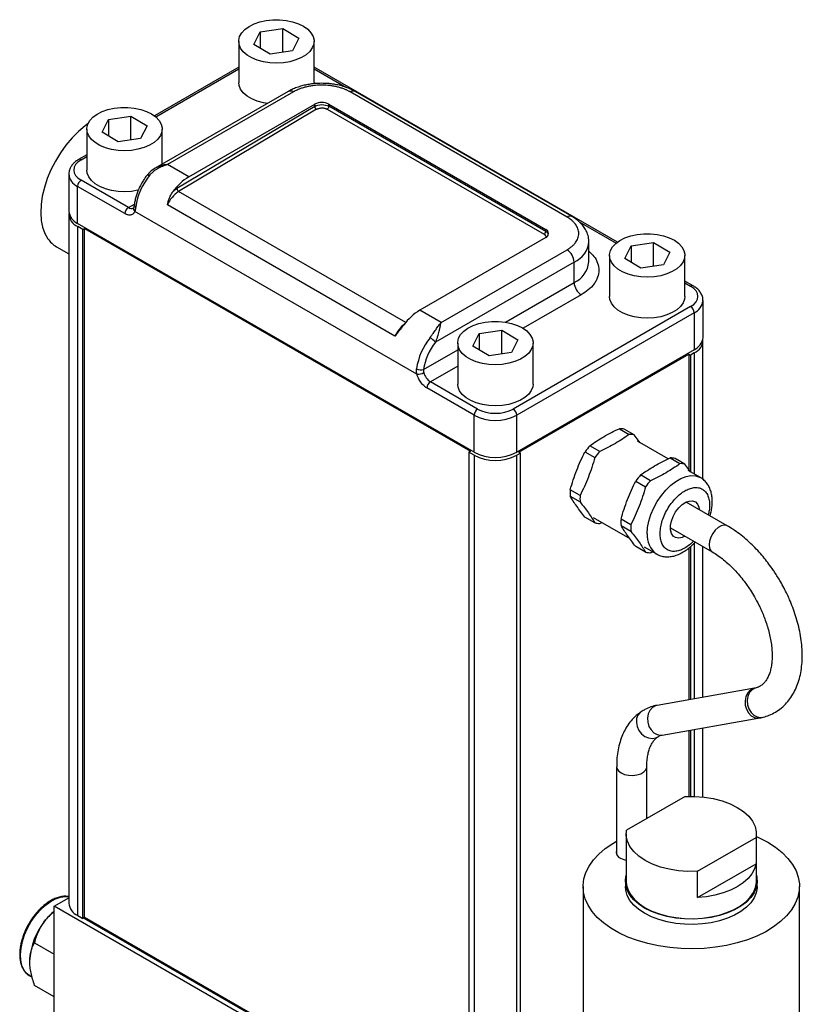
# Model space of a CAD drawing. Header units: inches. Extents: x 6.7 to 40.2, y 8.4 to 28.5.
# Tile 6 of 6: x 34.6 to 39.5, y 17.8 to 24. Entities that reach past the tile are written whole.
import ezdxf

# ---------------------------------------------------------------- set-up
doc = ezdxf.new("R2010")
doc.units = ezdxf.units.IN
doc.header["$LTSCALE"] = 4
doc.header["$MEASUREMENT"] = 0

msp = doc.modelspace()

# ---------------------------------------------------------------- linework, layer by layer
at = {"color": 7, "linetype": 'Continuous', "lineweight": 25}
for p, q in [((36.1251, 23.8796), (36.2652, 23.8998)), ((36.2652, 23.8998), (36.3655, 23.8399)), ((36.2652, 23.7511), (36.2652, 23.8998)), ((36.0855, 23.7995), (36.1251, 23.8796)), ((36.1251, 23.8796), (36.1251, 23.7758)), ((36.3655, 23.8399), (36.3258, 23.7598)), ((35.9911, 23.8197), (35.9911, 23.5645)), ((36.1858, 23.7396), (36.0855, 23.7995)), ((36.4599, 23.5645), (36.4599, 23.8197)), ((36.3258, 23.7598), (36.1858, 23.7396)), ((35.9911, 23.6592), (35.4669, 23.3566)), ((38.346, 22.5704), (36.4599, 23.6592)), ((36.4599, 23.5645), (36.4594, 23.5557)), ((36.2996, 23.5081), (35.4724, 23.0305)), ((36.3308, 23.505), (35.5477, 23.0529)), ((38.0328, 22.7265), (36.6844, 23.505)), ((38.0641, 22.7296), (36.7156, 23.5081)), ((36.4634, 23.4152), (35.6067, 22.9034)), ((35.6803, 22.9764), (36.4634, 23.4284)), ((36.4634, 23.4152), (36.4634, 23.4284)), ((36.5518, 23.4284), (37.9003, 22.65)), ((36.5518, 23.4159), (36.5518, 23.4284)), ((37.9003, 22.6375), (36.5518, 23.4159)), ((35.1804, 23.3342), (35.3205, 23.3545)), ((35.3205, 23.3545), (35.4208, 23.2946)), ((35.3205, 23.2057), (35.3205, 23.3545)), ((36.4742, 23.397), (35.6175, 22.8851)), ((36.5414, 23.3977), (37.8898, 22.6192)), ((35.1408, 23.2541), (35.1804, 23.3342)), ((35.1804, 23.3342), (35.1804, 23.2305)), ((35.4208, 23.2946), (35.3811, 23.2145)), ((35.0464, 23.2744), (35.0464, 23.0192)), ((35.2411, 23.1942), (35.1408, 23.2541)), ((35.5152, 23.0552), (35.5152, 23.2744)), ((35.3811, 23.2145), (35.2411, 23.1942)), ((35.0464, 23.1139), (34.9956, 23.0845)), ((35.6803, 22.9764), (35.5477, 23.0529)), ((34.9342, 22.9937), (34.9342, 22.7636)), ((35.4761, 23.0326), (35.4727, 23.0301)), ((34.9891, 22.6871), (34.9891, 22.9171)), ((35.2826, 22.7477), (34.9891, 22.9171)), ((35.3047, 22.786), (35.0112, 22.9554)), ((36.9627, 21.9846), (35.5471, 22.8018)), ((34.9344, 22.744), (34.9344, 18.4572)), ((37.0992, 21.749), (35.3447, 22.7618)), ((37.4548, 21.2637), (34.9891, 22.6871)), ((35.0223, 22.6483), (34.9895, 22.6673)), ((34.9895, 18.3804), (34.9895, 22.6673)), ((35.0223, 22.6483), (35.0329, 22.6544)), ((35.0223, 18.3614), (35.0223, 22.6483)), ((35.0329, 22.6544), (37.4322, 21.2694)), ((35.0329, 18.3676), (35.0329, 22.6544)), ((37.9003, 22.6375), (37.9003, 22.65)), ((37.9003, 22.599), (37.1171, 22.1469)), ((38.1686, 22.4469), (38.1686, 22.5735)), ((38.392, 22.4679), (38.4317, 22.548)), ((38.4317, 22.548), (38.5717, 22.5683)), ((38.4317, 22.548), (38.4317, 22.4443)), ((38.5717, 22.5683), (38.6721, 22.5084)), ((38.5717, 22.4195), (38.5717, 22.5683)), ((34.857, 22.5422), (34.9344, 22.4975)), ((37.2497, 22.0704), (38.0328, 22.5224)), ((38.2977, 22.4882), (38.2977, 22.233)), ((38.6721, 22.5084), (38.6324, 22.4283)), ((38.7664, 22.233), (38.7664, 22.4882)), ((38.077, 22.4459), (37.2142, 21.9478)), ((38.077, 22.3193), (38.077, 22.4459)), ((38.4924, 22.408), (38.392, 22.4679)), ((38.6324, 22.4283), (38.4924, 22.408)), ((38.8173, 22.2983), (38.7664, 22.3277)), ((38.8787, 21.9774), (38.8787, 22.2075)), ((37.2497, 22.0704), (37.1171, 22.1469)), ((38.8016, 22.1692), (37.6979, 21.532)), ((38.8237, 22.1309), (37.72, 21.4937)), ((38.8237, 22.1309), (38.8237, 21.9009)), ((37.4473, 21.9226), (37.487, 22.0027)), ((37.487, 22.0027), (37.627, 22.0229)), ((37.487, 22.0027), (37.487, 21.8989)), ((37.627, 22.0229), (37.7274, 21.963)), ((37.627, 21.8741), (37.627, 22.0229)), ((37.353, 21.9428), (37.353, 21.6876)), ((37.7274, 21.963), (37.6877, 21.8829)), ((37.8217, 21.6876), (37.8217, 21.9428)), ((38.8785, 21.0944), (38.8785, 21.9578)), ((37.5477, 21.8627), (37.4473, 21.9226)), ((37.6877, 21.8829), (37.5477, 21.8627)), ((38.8237, 21.9009), (37.72, 21.2637)), ((37.7327, 21.2637), (38.7898, 21.8739)), ((38.7898, 21.8739), (38.8004, 21.8678)), ((38.7898, 21.8739), (38.7898, 21.1576)), ((38.8234, 21.8811), (38.8004, 21.8678)), ((38.8004, 21.8678), (38.8004, 21.1434)), ((37.4769, 21.532), (37.1834, 21.7014)), ((37.4548, 21.4937), (37.1613, 21.6631)), ((37.4548, 21.2637), (37.4548, 21.4937)), ((37.72, 21.2637), (37.72, 21.4937)), ((38.3585, 21.4097), (38.4198, 21.3743)), ((38.4502, 21.3716), (38.389, 21.407)), ((38.4873, 21.3223), (38.4502, 21.3716)), ((38.6622, 21.2213), (38.4708, 21.3318)), ((37.4322, 21.2694), (37.4216, 21.2633)), ((37.4544, 21.2443), (37.4216, 21.2633)), ((37.4216, 21.2633), (37.4216, 16.9764)), ((37.7433, 21.2575), (37.7327, 21.2637)), ((38.1447, 21.266), (38.206, 21.2306)), ((38.2364, 21.2684), (38.1751, 21.3038)), ((37.4544, 21.2443), (37.4544, 16.9574)), ((37.7433, 21.2575), (37.7203, 21.2443)), ((37.7203, 16.9574), (37.7203, 21.2443)), ((37.7433, 16.9707), (37.7433, 21.2575)), ((38.6742, 21.2274), (38.7355, 21.1921)), ((38.766, 21.1893), (38.7047, 21.2247)), ((38.803, 21.14), (38.766, 21.1893)), ((38.8628, 21.1055), (38.7865, 21.1495)), ((38.4604, 21.0837), (38.5217, 21.0483)), ((38.5521, 21.0862), (38.4909, 21.1216)), ((38.1143, 20.9943), (38.053, 21.0296)), ((38.053, 20.9891), (38.1143, 20.9537)), ((39.0293, 20.8057), (38.7741, 20.953)), ((38.206, 20.8232), (38.1447, 20.8586)), ((38.1965, 20.8567), (38.4233, 20.7257)), ((38.43, 20.812), (38.3687, 20.8474)), ((38.2364, 20.8205), (38.2485, 20.8267)), ((38.3687, 20.8068), (38.43, 20.7714)), ((38.6758, 20.7932), (38.9355, 20.6433)), ((38.5217, 20.641), (38.4604, 20.6764)), ((38.5122, 20.6744), (38.5885, 20.6304)), ((38.7898, 20.6663), (38.7898, 19.7226)), ((38.8004, 20.6748), (38.8004, 19.7245)), ((38.8785, 19.7381), (38.8785, 20.6762)), ((38.5521, 20.6382), (38.5642, 20.6444)), ((39.1993, 19.7944), (38.5928, 19.6881)), ((38.6252, 19.5034), (39.2316, 19.6097)), ((39.2498, 19.6143), (39.2536, 19.6152)), ((38.8785, 19.1183), (38.8785, 19.5478)), ((38.7898, 19.5322), (38.7898, 19.1219)), ((38.8004, 19.5341), (38.8004, 19.122)), ((38.3414, 19.3063), (38.3414, 18.7623)), ((38.5289, 18.9836), (38.5289, 19.3063)), ((38.7669, 19.121), (38.4025, 18.9107)), ((38.4007, 18.8883), (38.4007, 18.5943)), ((39.2107, 18.5943), (39.2107, 18.8883)), ((38.8445, 18.6555), (39.2088, 18.8659)), ((39.2088, 18.8659), (39.2088, 18.7025)), ((38.8445, 18.4922), (39.2088, 18.7025)), ((38.8445, 18.4922), (38.8445, 18.6555)), ((38.3957, 18.5943), (38.3957, 18.5616)), ((39.2157, 18.5616), (39.2157, 18.5943)), ((38.1327, 18.5616), (38.1327, 17.4675)), ((39.4787, 17.4675), (39.4787, 18.5616)), ((34.8442, 18.4386), (34.9344, 18.4907)), ((34.8442, 16.8474), (34.8442, 18.4386)), ((37.6615, 16.8123), (34.8442, 18.4386)), ((34.9895, 18.3804), (35.0223, 18.3614)), ((35.0329, 18.3676), (35.0223, 18.3614)), ((35.028, 18.3647), (37.4216, 16.9829)), ((37.4216, 16.9887), (35.0329, 18.3676)), ((34.7216, 18.2113), (34.8442, 18.1406)), ((34.6909, 18.0057), (34.7067, 17.9966)), ((34.8442, 17.8754), (34.7216, 17.9461))]:
    msp.add_line(p, q, dxfattribs=at)
at = {"color": 8, "linetype": 'Continuous', "lineweight": 25}
for p, q in [((35.4746, 23.3505), (35.9911, 23.6487)), ((36.4599, 23.6487), (36.6582, 23.5342)), ((35.0112, 23.083), (35.0464, 23.1033)), ((37.0298, 22.0698), (35.6175, 22.8851)), ((35.3047, 22.786), (35.3423, 22.8077)), ((38.1084, 22.697), (38.3383, 22.5643)), ((37.6505, 22.0731), (38.077, 22.3193)), ((38.7664, 22.3171), (38.8016, 22.2968)), ((38.1212, 22.2428), (37.7601, 22.0343)), ((37.141, 21.7789), (37.353, 21.9013)), ((38.8234, 21.8811), (38.8234, 21.1282)), ((37.353, 21.7993), (37.1834, 21.7014)), ((38.8234, 20.6968), (38.8234, 19.7285)), ((38.8234, 19.5381), (38.8234, 19.1218))]:
    msp.add_line(p, q, dxfattribs=at)
at = {"color": 7, "linetype": 'Continuous', "lineweight": 25, "flags": 128}
for points in [[(36.3939, 23.9138), (36.4203, 23.8949), (36.4405, 23.8736), (36.4537, 23.8506), (36.4596, 23.8266), (36.4579, 23.8023), (36.4488, 23.7786), (36.4325, 23.7563), (36.4096, 23.736), (36.3807, 23.7183), (36.3468, 23.704), (36.3091, 23.6933), (36.2687, 23.6867), (36.2268, 23.6844), (36.185, 23.6865), (36.1444, 23.6928), (36.1064, 23.7032), (36.0723, 23.7173), (36.0431, 23.7347), (36.0197, 23.7549), (36.003, 23.7772), (35.9934, 23.8008), (35.9913, 23.825), (35.9967, 23.8491), (36.0094, 23.8722), (36.0291, 23.8936), (36.0551, 23.9127), (36.0866, 23.9287), (36.1226, 23.9413), (36.1618, 23.9499), (36.2031, 23.9544), (36.2451, 23.9545), (36.2865, 23.9503), (36.326, 23.942), (36.3621, 23.9296), (36.3939, 23.9138)], [(36.1698, 23.4331), (36.1444, 23.4376), (36.1064, 23.448), (36.0723, 23.4621), (36.0431, 23.4796), (36.0197, 23.4997), (36.003, 23.522), (35.9934, 23.5456), (35.9911, 23.5645)], [(35.4493, 23.3684), (35.4756, 23.3495), (35.4958, 23.3282), (35.509, 23.3052), (35.5149, 23.2812), (35.5132, 23.257), (35.5041, 23.2333), (35.4878, 23.2109), (35.4649, 23.1906), (35.436, 23.173), (35.4022, 23.1586), (35.3644, 23.148), (35.324, 23.1414), (35.2821, 23.1391), (35.2403, 23.1411), (35.1997, 23.1474), (35.1617, 23.1578), (35.1276, 23.172), (35.0984, 23.1894), (35.075, 23.2096), (35.0583, 23.2318), (35.0487, 23.2554), (35.0466, 23.2796), (35.052, 23.3037), (35.0647, 23.3268), (35.0844, 23.3482), (35.1105, 23.3673), (35.1419, 23.3834), (35.1779, 23.3959), (35.2171, 23.4046), (35.2584, 23.409), (35.3005, 23.4092), (35.3418, 23.405), (35.3813, 23.3966), (35.4175, 23.3843), (35.4493, 23.3684)], [(35.0541, 23.3086), (35.0354, 23.2948), (34.994, 23.2594), (34.9542, 23.219), (34.9167, 23.1741), (34.882, 23.1255), (34.8508, 23.0741), (34.8235, 23.0205), (34.8007, 22.9658), (34.7826, 22.9109), (34.7696, 22.8565), (34.7619, 22.8037), (34.7597, 22.7533), (34.7628, 22.7061), (34.7714, 22.6629), (34.7853, 22.6244), (34.8042, 22.5912)], [(35.3684, 22.8937), (35.3644, 22.8928), (35.324, 22.8862), (35.2821, 22.8839), (35.2403, 22.8859), (35.1997, 22.8922), (35.1617, 22.9026), (35.1276, 22.9168), (35.0984, 22.9342), (35.075, 22.9544), (35.0583, 22.9766), (35.0487, 23.0003), (35.0464, 23.0192)], [(38.7005, 22.5822), (38.7269, 22.5633), (38.747, 22.542), (38.7603, 22.519), (38.7661, 22.495), (38.7645, 22.4708), (38.7554, 22.4471), (38.7391, 22.4247), (38.7161, 22.4044), (38.6873, 22.3868), (38.6534, 22.3724), (38.6157, 22.3618), (38.5752, 22.3552), (38.5334, 22.3529), (38.4915, 22.3549), (38.451, 22.3612), (38.413, 22.3716), (38.3789, 22.3858), (38.3497, 22.4032), (38.3263, 22.4234), (38.3096, 22.4456), (38.3, 22.4692), (38.2979, 22.4934), (38.3033, 22.5175), (38.316, 22.5406), (38.3357, 22.562), (38.3617, 22.5811), (38.3932, 22.5972), (38.4292, 22.6097), (38.4684, 22.6184), (38.5097, 22.6228), (38.5517, 22.623), (38.5931, 22.6188), (38.6325, 22.6104), (38.6687, 22.5981), (38.7005, 22.5822)], [(38.7664, 22.233), (38.7645, 22.2156), (38.7554, 22.1919), (38.7391, 22.1696), (38.7161, 22.1492), (38.6873, 22.1316), (38.6534, 22.1172), (38.6157, 22.1066), (38.5752, 22.1), (38.5334, 22.0977), (38.4915, 22.0997), (38.451, 22.106), (38.413, 22.1164), (38.3789, 22.1306), (38.3497, 22.148), (38.3263, 22.1682), (38.3096, 22.1904), (38.3, 22.2141), (38.2977, 22.233)], [(37.7558, 22.0369), (37.7822, 22.018), (37.8023, 21.9967), (37.8156, 21.9737), (37.8214, 21.9496), (37.8198, 21.9254), (37.8107, 21.9017), (37.7944, 21.8794), (37.7714, 21.859), (37.7426, 21.8414), (37.7087, 21.827), (37.671, 21.8164), (37.6305, 21.8098), (37.5887, 21.8075), (37.5468, 21.8095), (37.5063, 21.8158), (37.4683, 21.8262), (37.4342, 21.8404), (37.405, 21.8578), (37.3816, 21.878), (37.3649, 21.9002), (37.3553, 21.9239), (37.3532, 21.9481), (37.3586, 21.9721), (37.3713, 21.9953), (37.391, 22.0167), (37.417, 22.0357), (37.4485, 22.0518), (37.4845, 22.0644), (37.5237, 22.073), (37.565, 22.0775), (37.607, 22.0776), (37.6484, 22.0734), (37.6878, 22.065), (37.724, 22.0527), (37.7558, 22.0369)], [(37.8217, 21.6876), (37.8198, 21.6702), (37.8107, 21.6466), (37.7944, 21.6242), (37.7714, 21.6039), (37.7426, 21.5862), (37.7087, 21.5719), (37.671, 21.5612), (37.6305, 21.5546), (37.5887, 21.5523), (37.5468, 21.5544), (37.5063, 21.5607), (37.4683, 21.5711), (37.4342, 21.5852), (37.405, 21.6027), (37.3816, 21.6228), (37.3649, 21.6451), (37.3553, 21.6687), (37.353, 21.6876)], [(38.766, 20.7412), (38.7489, 20.7331), (38.7274, 20.7288), (38.7084, 20.7318), (38.693, 20.7418), (38.6821, 20.7584), (38.6765, 20.7803), (38.6765, 20.8063), (38.6821, 20.8348), (38.693, 20.8638), (38.7084, 20.8917), (38.7274, 20.9166), (38.7489, 20.937), (38.7713, 20.9516), (38.7935, 20.9595), (38.8138, 20.9602), (38.8312, 20.9537), (38.8444, 20.9403), (38.8527, 20.9209), (38.8552, 20.9062)], [(38.7669, 19.121), (38.8263, 19.1218), (38.8853, 19.1175), (38.9425, 19.1083), (38.9968, 19.0944), (39.047, 19.076), (39.092, 19.0536), (39.1309, 19.0276), (39.1627, 18.9986), (39.1868, 18.9673), (39.2028, 18.9342), (39.2101, 18.9002), (39.2088, 18.8659)], [(38.8445, 18.6555), (38.785, 18.6548), (38.7261, 18.659), (38.6688, 18.6682), (38.6145, 18.6821), (38.5643, 18.7005), (38.5193, 18.7229), (38.4805, 18.7489), (38.4486, 18.7779), (38.4245, 18.8093), (38.4086, 18.8423), (38.4012, 18.8764), (38.4025, 18.9107)], [(39.2107, 18.8719), (39.2283, 18.864), (39.2815, 18.8364)], [(39.2815, 18.8364), (39.3294, 18.8056), (39.3714, 18.7721), (39.4069, 18.7362), (39.4357, 18.6983), (39.4573, 18.6589), (39.4715, 18.6183), (39.4781, 18.5772), (39.4772, 18.5358), (39.4686, 18.4947), (39.4525, 18.4544), (39.4291, 18.4154), (39.3987, 18.3779), (39.3615, 18.3426), (39.318, 18.3097), (39.2687, 18.2797), (39.2142, 18.2529), (39.155, 18.2296), (39.0919, 18.21), (39.0255, 18.1944), (38.9567, 18.183), (38.8861, 18.1759), (38.8146, 18.1732), (38.743, 18.1748), (38.6722, 18.1808), (38.6028, 18.1912), (38.5358, 18.2057), (38.4718, 18.2243), (38.4115, 18.2467), (38.3558, 18.2727), (38.3051, 18.3019), (38.2601, 18.3341), (38.2213, 18.3689), (38.1892, 18.4058), (38.164, 18.4445), (38.146, 18.4846), (38.1356, 18.5255), (38.1327, 18.5668), (38.1375, 18.6081), (38.1498, 18.6488), (38.1696, 18.6886), (38.1966, 18.7269), (38.2304, 18.7633), (38.2708, 18.7975), (38.3173, 18.829), (38.3414, 18.8429)], [(38.4007, 18.7235), (38.3889, 18.7266), (38.3669, 18.7362)], [(39.2088, 18.7025), (39.1996, 18.6708), (39.183, 18.64), (39.1592, 18.6109), (39.1287, 18.5839), (39.092, 18.5596), (39.05, 18.5385), (39.0032, 18.5209), (38.9528, 18.5071), (38.8995, 18.4975), (38.8445, 18.4922)], [(39.2107, 18.6312), (39.2135, 18.6185), (39.2154, 18.5862), (39.2097, 18.5541), (39.1965, 18.5227), (39.1759, 18.4927), (39.1485, 18.4645), (39.1147, 18.4388), (39.0751, 18.4159), (39.0305, 18.3964), (38.9818, 18.3806), (38.9297, 18.3687), (38.8753, 18.3611), (38.8197, 18.3578), (38.7637, 18.3589), (38.7086, 18.3643), (38.6553, 18.3741), (38.6047, 18.388), (38.5579, 18.4057), (38.5157, 18.4269), (38.479, 18.4513), (38.4483, 18.4783), (38.4242, 18.5075), (38.4073, 18.5383), (38.3978, 18.5701), (38.3959, 18.6024), (38.4007, 18.6312)], [(38.4007, 18.5943), (38.4028, 18.5704), (38.4122, 18.5389), (38.4289, 18.5085), (38.4526, 18.4797), (38.483, 18.453), (38.5193, 18.429), (38.5609, 18.408), (38.6072, 18.3905), (38.6571, 18.3768), (38.7098, 18.3672), (38.7642, 18.3617), (38.8195, 18.3606), (38.8745, 18.3639), (38.9282, 18.3715), (38.9796, 18.3832), (39.0278, 18.3988), (39.0718, 18.4181), (39.1109, 18.4406), (39.1443, 18.4661), (39.1714, 18.4939), (39.1917, 18.5236), (39.2048, 18.5546), (39.2104, 18.5863), (39.2107, 18.5943)], [(39.2157, 18.5616), (39.2154, 18.5536), (39.2097, 18.5214), (39.1965, 18.49), (39.1759, 18.46), (39.1485, 18.4318), (39.1147, 18.4061), (39.0751, 18.3832), (39.0305, 18.3637), (38.9818, 18.3479), (38.9297, 18.336), (38.8753, 18.3284), (38.8197, 18.3251), (38.7637, 18.3262), (38.7086, 18.3317), (38.6553, 18.3415), (38.6047, 18.3553), (38.5579, 18.373), (38.5157, 18.3943), (38.479, 18.4186), (38.4483, 18.4456), (38.4242, 18.4748), (38.4073, 18.5056), (38.3978, 18.5374), (38.3957, 18.5616)]]:
    msp.add_lwpolyline(points, dxfattribs=at)
at = {"color": 8, "linetype": 'Continuous', "lineweight": 25, "flags": 128}
for points in [[(35.4346, 22.9839), (35.4305, 22.9861), (35.427, 22.9876), (35.4242, 22.9884), (35.4223, 22.9885), (35.4214, 22.9879)], [(35.3508, 22.7909), (35.3469, 22.7936), (35.344, 22.7965), (35.3422, 22.7995), (35.3416, 22.8025), (35.3417, 22.8036)], [(38.5317, 20.7559), (38.5344, 20.7943), (38.5422, 20.8347), (38.5551, 20.876), (38.5726, 20.9171), (38.5943, 20.9569), (38.6196, 20.9942), (38.6478, 21.028), (38.6781, 21.0575), (38.7097, 21.0819), (38.7417, 21.1004), (38.7733, 21.1125), (38.8036, 21.118), (38.8318, 21.1166), (38.857, 21.1085), (38.8622, 21.1058)], [(39.0294, 20.8056), (39.0258, 20.8074), (39.0099, 20.81), (38.9918, 20.8057), (38.9729, 20.7948), (38.9548, 20.7782), (38.939, 20.7573), (38.9266, 20.7337), (38.9188, 20.7093), (38.9161, 20.6862), (38.9188, 20.6662), (38.9266, 20.6509), (38.9356, 20.6433)], [(39.199, 19.7943), (39.189, 19.7916), (39.1702, 19.7807), (39.155, 19.7635), (39.1447, 19.7412), (39.1401, 19.7158), (39.1416, 19.6893), (39.1491, 19.6637), (39.162, 19.6413), (39.1792, 19.6239), (39.1994, 19.6127), (39.2208, 19.6088), (39.2316, 19.6097)], [(39.2057, 19.7958), (39.2006, 19.7942), (39.1817, 19.7833), (39.1667, 19.766), (39.1569, 19.7439), (39.1529, 19.7186), (39.1552, 19.6922), (39.1635, 19.6669), (39.1772, 19.6447), (39.1951, 19.6273), (39.2159, 19.6163), (39.2378, 19.6125), (39.2538, 19.6145)], [(38.5928, 19.6881), (38.5826, 19.6854), (38.5638, 19.6745), (38.5486, 19.6572), (38.5382, 19.6349), (38.5337, 19.6095), (38.5352, 19.583), (38.5427, 19.5575), (38.5556, 19.5351), (38.5728, 19.5176), (38.593, 19.5064), (38.6144, 19.5025), (38.6252, 19.5034)], [(38.4936, 19.6483), (38.4885, 19.6444), (38.4743, 19.6276), (38.466, 19.6061), (38.4641, 19.5817), (38.4689, 19.5565), (38.4799, 19.5324), (38.4963, 19.5114), (38.5168, 19.4952), (38.5397, 19.4851), (38.563, 19.482), (38.585, 19.486), (38.5987, 19.493)], [(38.3414, 19.3061), (38.3435, 19.2948), (38.3529, 19.2804), (38.3688, 19.268), (38.3902, 19.2588), (38.4152, 19.2534), (38.4418, 19.2523), (38.4679, 19.2556), (38.4913, 19.263), (38.5102, 19.2739), (38.523, 19.2874), (38.5287, 19.3024), (38.5289, 19.3061)], [(34.6597, 18.2612), (34.6782, 18.3026), (34.7008, 18.3425), (34.7269, 18.3797), (34.7558, 18.4133), (34.7867, 18.4423), (34.8188, 18.466), (34.8512, 18.4837), (34.883, 18.4949), (34.9134, 18.4993), (34.9344, 18.4981)], [(34.6909, 18.0057), (34.6715, 18.0205), (34.6546, 18.0426), (34.6424, 18.0702), (34.6353, 18.1027), (34.6335, 18.139), (34.6371, 18.1783), (34.6459, 18.2194), (34.6597, 18.2612)]]:
    msp.add_lwpolyline(points, dxfattribs=at)
at = {"color": 8, "linetype": 'Continuous', "lineweight": 25}
for centre, radius, start, end in [((36.3125, 23.4794), 0.0314, 54.38242, 114.30712), ((36.7027, 23.4794), 0.0314, 65.69288, 125.61758), ((35.002, 23.0701), 0.0158, 54.43018, 113.76077), ((35.0235, 22.9997), 0.0894, 182.93626, 247.37239), ((35.3229, 22.8108), 0.0308, 233.7263, 295.02037), ((35.3593, 22.7791), 0.0226, 161.52345, 229.85113), ((38.0512, 22.7009), 0.0315, 66.13177, 125.57924), ((38.0161, 22.5862), 0.1529, 293.49728, 355.6479), ((38.0135, 22.4615), 0.1558, 294.07431, 354.60555), ((38.8108, 22.2839), 0.0158, 66.32885, 125.56195), ((38.7844, 22.2173), 0.0949, 294.47129, 353.20431), ((37.1415, 21.9059), 0.1953, 127.35759, 156.25764), ((38.6705, 20.743), 0.1394, 174.66193, 233.52223)]:
    msp.add_arc(centre, radius, start, end, dxfattribs=at)
at = {"color": 7, "linetype": 'Continuous', "lineweight": 25}
for centre, radius, start, end in [((36.5076, 23.3432), 0.0961, 62.60967, 117.39033), ((36.4868, 23.4167), 0.0234, 183.63885, 237.52085), ((36.5287, 23.417), 0.0231, 303.22971, 357.34769), ((35.7481, 22.7332), 0.4014, 141.34696, 171.7316), ((35.8548, 22.6898), 0.3355, 121.32924, 144.46689), ((35.0371, 22.9149), 0.048, 122.60548, 177.39452), ((35.7211, 22.7262), 0.1897, 123.11163, 156.52364), ((35.63, 22.9049), 0.0234, 183.63885, 237.52085), ((35.028, 22.773), 0.0943, 185.6948, 245.62534), ((35.0246, 22.7497), 0.0896, 177.76601, 246.92774), ((35.3305, 22.7455), 0.048, 122.60548, 177.39452), ((37.8772, 22.6385), 0.0231, 303.22971, 357.34769), ((37.8906, 22.6245), 0.0273, 290.78342, 69.21658), ((34.9395, 22.6841), 0.1641, 214.47207, 239.83595), ((37.9811, 22.4415), 0.0961, 2.60548, 57.39452), ((38.173, 22.3237), 0.0961, 182.60548, 237.39452), ((37.2916, 21.8603), 0.3355, 121.32924, 144.46689), ((38.7758, 22.1287), 0.048, 2.60548, 57.39452), ((37.4943, 21.7251), 0.4014, 141.34696, 171.7316), ((37.117, 21.8658), 0.1272, 40.14892, 59.92062), ((38.7906, 21.962), 0.0873, 292.05281, 3.25344), ((38.7848, 21.9868), 0.0943, 294.37466, 354.3052), ((37.1235, 21.8319), 0.0558, 241.59252, 288.18079), ((37.1046, 21.8249), 0.0761, 265.91885, 299.4458), ((37.2365, 21.7834), 0.0977, 194.68144, 237.11209), ((37.2093, 21.6609), 0.048, 122.60548, 177.39452), ((37.5028, 21.4915), 0.048, 122.60548, 177.39452), ((37.672, 21.4915), 0.048, 2.60548, 57.39452), ((37.5874, 21.7496), 0.2882, 242.60967, 297.39033), ((38.3629, 21.2874), 0.1224, 77.72327, 92.0577), ((38.4242, 21.252), 0.1224, 77.72327, 92.0577), ((37.5874, 21.5195), 0.2882, 242.60967, 297.39033), ((38.5414, 20.9783), 0.49, 138.36548, 144.04537), ((38.6027, 20.9429), 0.49, 138.36548, 144.04537), ((37.5874, 21.5008), 0.289, 242.60967, 297.39033), ((38.6786, 21.1051), 0.1224, 77.72327, 92.0577), ((38.7399, 21.0697), 0.1224, 77.72327, 92.0577), ((38.8571, 20.796), 0.49, 138.36548, 144.04537), ((38.9184, 20.7606), 0.49, 138.36548, 144.04537), ((38.3381, 21.0094), 0.2858, 175.93093, 184.06907), ((38.3994, 20.974), 0.2858, 175.93093, 184.06907), ((38.6539, 20.8271), 0.2858, 175.93093, 184.06907), ((38.232, 20.9428), 0.1224, 257.72327, 272.0577), ((38.7151, 20.7917), 0.2858, 175.93093, 184.06907), ((38.5478, 20.7606), 0.1224, 257.72327, 272.0577), ((38.3815, 18.7757), 0.0422, 162.00978, 249.74591), ((35.0285, 18.4666), 0.0946, 185.6948, 245.62534), ((35.1072, 18.1005), 0.4051, 130.49006, 141.47751), ((35.1221, 18.0766), 0.4317, 140.22793, 177.36071)]:
    msp.add_arc(centre, radius, start, end, dxfattribs=at)
for points, knots in [([(36.5076, 23.5587), (36.4923, 23.5583), (36.4706, 23.5578), (36.4392, 23.5541), (36.4128, 23.5498), (36.3824, 23.5426), (36.3521, 23.5328), (36.324, 23.5214), (36.3074, 23.5122), (36.2998, 23.5079)], [0, 0, 0, 0, 0.202683, 0.285559, 0.422321, 0.563206, 0.713388, 0.869127, 1, 1, 1, 1]), ([(36.6844, 23.505), (36.6822, 23.5062), (36.6778, 23.5087), (36.671, 23.5122), (36.664, 23.5156), (36.6568, 23.5188), (36.6452, 23.5236), (36.6289, 23.5294), (36.6068, 23.5357), (36.5834, 23.5407), (36.5505, 23.5457), (36.5076, 23.5483), (36.4648, 23.5457), (36.4318, 23.5407), (36.4085, 23.5357), (36.3864, 23.5294), (36.3683, 23.523), (36.3536, 23.5167), (36.3418, 23.5111), (36.3345, 23.507), (36.3308, 23.505)], [0, 0, 0, 0, 0.023353, 0.046654, 0.069936, 0.093229, 0.116565, 0.178302, 0.240092, 0.304403, 0.368768, 0.500006, 0.631244, 0.695555, 0.759919, 0.821657, 0.883447, 0.922286, 0.961089, 1, 1, 1, 1]), ([(36.7153, 23.5078), (36.7074, 23.5123), (36.6895, 23.5224), (36.6587, 23.5345), (36.6252, 23.5447), (36.5947, 23.5512), (36.5662, 23.5555), (36.538, 23.5582), (36.5181, 23.5585), (36.5076, 23.5587)], [0, 0, 0, 0, 0.136726, 0.310966, 0.474438, 0.624894, 0.736452, 0.861576, 1, 1, 1, 1]), ([(36.4742, 23.397), (36.4752, 23.3975), (36.4772, 23.3986), (36.4806, 23.4002), (36.4845, 23.4017), (36.4908, 23.4036), (36.4986, 23.4051), (36.5078, 23.4056), (36.517, 23.4052), (36.5254, 23.4039), (36.5324, 23.4018), (36.5374, 23.3998), (36.5401, 23.3984), (36.5414, 23.3977)], [0, 0, 0, 0, 0.052813, 0.110435, 0.172877, 0.240209, 0.391537, 0.500059, 0.608835, 0.759895, 0.848701, 0.928706, 1, 1, 1, 1]), ([(34.9959, 23.0843), (34.9926, 23.0825), (34.9823, 23.0768), (34.9678, 23.065), (34.9528, 23.0488), (34.9417, 23.0302), (34.9351, 23.012), (34.935, 23.0001), (34.9349, 22.9954)], [0, 0, 0, 0, 0.090017, 0.280418, 0.474036, 0.670209, 0.870066, 1, 1, 1, 1]), ([(35.5477, 23.0529), (35.5458, 23.0523), (35.5406, 23.0508), (35.5302, 23.0474), (35.5161, 23.0421), (35.5008, 23.0353), (35.4856, 23.0273), (35.4717, 23.0186), (35.4595, 23.0094), (35.4497, 23.0007), (35.4417, 22.9926), (35.4369, 22.9868), (35.4346, 22.9839)], [0, 0, 0, 0, 0.046632, 0.125031, 0.250332, 0.385259, 0.500578, 0.630246, 0.749651, 0.835728, 0.919104, 1, 1, 1, 1]), ([(35.4215, 22.9878), (35.4201, 22.9862), (35.4135, 22.978), (35.4024, 22.9622), (35.3936, 22.9476), (35.3892, 22.9403)], [0, 0, 0, 0, 0.1118733, 0.5590459, 1, 1, 1, 1]), ([(35.4722, 23.0305), (35.4629, 23.0246), (35.4437, 23.0127), (35.4289, 22.9963), (35.4214, 22.9879)], [0, 0, 0, 0, 0.487109, 1, 1, 1, 1]), ([(35.3892, 22.9403), (35.3826, 22.9282), (35.3734, 22.9111), (35.3624, 22.885), (35.3543, 22.8627), (35.3472, 22.8363), (35.343, 22.8164), (35.342, 22.8056), (35.3419, 22.8036)], [0, 0, 0, 0, 0.273443, 0.38457, 0.567651, 0.755574, 0.955157, 1, 1, 1, 1]), ([(35.5471, 22.8018), (35.5478, 22.8048), (35.5492, 22.8104), (35.5512, 22.8177), (35.5535, 22.8258), (35.5565, 22.8348), (35.5606, 22.8458), (35.5652, 22.8566), (35.5704, 22.8671), (35.5758, 22.8764), (35.5798, 22.8821), (35.5817, 22.8848)], [0, 0, 0, 0, 0.103438, 0.18667, 0.249696, 0.381921, 0.499629, 0.640126, 0.770188, 0.890047, 1, 1, 1, 1]), ([(35.3416, 22.8035), (35.341, 22.7995), (35.34, 22.7925), (35.3385, 22.7882), (35.3379, 22.7864)], [0, 0, 0, 0, 0.569609, 1, 1, 1, 1]), ([(35.3508, 22.7909), (35.3506, 22.7891), (35.3501, 22.7854), (35.3493, 22.7802), (35.3483, 22.7752), (35.3472, 22.7705), (35.3461, 22.766), (35.3452, 22.7632), (35.3447, 22.7618)], [0, 0, 0, 0, 0.168934, 0.336359, 0.502721, 0.668474, 0.834081, 1, 1, 1, 1]), ([(35.3447, 22.7618), (35.3443, 22.7607), (35.3433, 22.7584), (35.3416, 22.7553), (35.3397, 22.7524), (35.3376, 22.7498), (35.3341, 22.7461), (35.3286, 22.7422), (35.3206, 22.7393), (35.3117, 22.7383), (35.3032, 22.7394), (35.2956, 22.7416), (35.2891, 22.7441), (35.2847, 22.7465), (35.2826, 22.7477)], [0, 0, 0, 0, 0.049043, 0.097812, 0.146479, 0.195218, 0.244201, 0.372023, 0.500031, 0.627852, 0.75586, 0.837251, 0.918363, 1, 1, 1, 1]), ([(35.3377, 22.7861), (35.3372, 22.785), (35.336, 22.7827), (35.3362, 22.783), (35.3359, 22.7829), (35.3358, 22.7829)], [0, 0, 0, 0, 0.435356, 0.968439, 1, 1, 1, 1]), ([(38.1678, 22.575), (38.1678, 22.5818), (38.1676, 22.5997), (38.1595, 22.627), (38.1452, 22.6558), (38.1256, 22.6818), (38.1008, 22.7051), (38.0799, 22.7209), (38.0664, 22.728), (38.0638, 22.7294)], [0, 0, 0, 0, 0.109183, 0.283437, 0.446682, 0.615003, 0.786875, 0.958986, 1, 1, 1, 1]), ([(38.0328, 22.5224), (38.035, 22.5237), (38.0393, 22.5262), (38.0453, 22.5302), (38.0512, 22.5342), (38.0568, 22.5384), (38.065, 22.5451), (38.0752, 22.5545), (38.086, 22.5673), (38.0948, 22.5807), (38.1034, 22.5998), (38.1079, 22.6245), (38.1034, 22.6492), (38.0948, 22.6682), (38.086, 22.6817), (38.0752, 22.6945), (38.064, 22.7049), (38.0532, 22.7134), (38.0434, 22.7202), (38.0364, 22.7244), (38.0328, 22.7265)], [0, 0, 0, 0, 0.023353, 0.046654, 0.069936, 0.093229, 0.116565, 0.178302, 0.240092, 0.304403, 0.368768, 0.500006, 0.631244, 0.695555, 0.759919, 0.821657, 0.883447, 0.922286, 0.961089, 1, 1, 1, 1]), ([(38.8779, 22.2057), (38.8782, 22.2085), (38.8791, 22.2195), (38.8738, 22.238), (38.8627, 22.2595), (38.8462, 22.2778), (38.8306, 22.2907), (38.8198, 22.2965), (38.8169, 22.298)], [0, 0, 0, 0, 0.0761756, 0.2967449, 0.5042322, 0.7158869, 0.9251515, 1, 1, 1, 1]), ([(37.1808, 21.9759), (37.1821, 21.9776), (37.1848, 21.9811), (37.1888, 21.9864), (37.1928, 21.9917), (37.1968, 21.9971), (37.2024, 22.0049), (37.2096, 22.0153), (37.2179, 22.0273), (37.2261, 22.0393), (37.234, 22.0504), (37.241, 22.0598), (37.2462, 22.0662), (37.2488, 22.0692), (37.2497, 22.0704)], [0, 0, 0, 0, 0.048255, 0.09737, 0.147396, 0.198382, 0.250374, 0.369761, 0.499438, 0.614741, 0.749676, 0.874973, 0.953375, 1, 1, 1, 1]), ([(37.2142, 21.9478), (37.2152, 21.9497), (37.2171, 21.9535), (37.2197, 21.9593), (37.2221, 21.9651), (37.2244, 21.9708), (37.2264, 21.9765), (37.2297, 21.9861), (37.2336, 21.9995), (37.2365, 22.0109), (37.2382, 22.018), (37.2392, 22.022), (37.2406, 22.0284), (37.2425, 22.037), (37.2447, 22.0474), (37.2471, 22.0591), (37.2488, 22.0664), (37.2497, 22.0704)], [0, 0, 0, 0, 0.043024, 0.085359, 0.12712, 0.168405, 0.209294, 0.249847, 0.375777, 0.498984, 0.50988, 0.541323, 0.593059, 0.664795, 0.756367, 0.867909, 1, 1, 1, 1]), ([(37.0186, 22.0553), (37.0173, 22.0535), (37.0146, 22.05), (37.0103, 22.0445), (37.0057, 22.0387), (37.0008, 22.0326), (36.9956, 22.0263), (36.9898, 22.0192), (36.9832, 22.0111), (36.9767, 22.0029), (36.9697, 21.9939), (36.9653, 21.9881), (36.9627, 21.9846)], [0, 0, 0, 0, 0.07222, 0.148794, 0.229821, 0.315386, 0.405559, 0.500401, 0.618084, 0.750325, 0.852421, 1, 1, 1, 1]), ([(37.0992, 21.749), (37.0987, 21.7509), (37.0979, 21.7547), (37.097, 21.7604), (37.0965, 21.766), (37.0963, 21.7717), (37.0964, 21.7773), (37.0968, 21.781), (37.097, 21.7829)], [0, 0, 0, 0, 0.1659194, 0.3315255, 0.4972795, 0.6636413, 0.831066, 1, 1, 1, 1]), ([(37.1613, 21.6631), (37.16, 21.6639), (37.1574, 21.6655), (37.1535, 21.6682), (37.1496, 21.6711), (37.1457, 21.6742), (37.1399, 21.6795), (37.1322, 21.6874), (37.1233, 21.6986), (37.1153, 21.7108), (37.1092, 21.7221), (37.1048, 21.7321), (37.1016, 21.7406), (37.1, 21.7462), (37.0992, 21.749)], [0, 0, 0, 0, 0.049043, 0.097812, 0.146479, 0.195218, 0.244201, 0.372023, 0.500031, 0.627852, 0.75586, 0.837251, 0.918363, 1, 1, 1, 1]), ([(38.9223, 20.8674), (38.9241, 20.8734), (38.9287, 20.8891), (38.9335, 20.9149), (38.9365, 20.9445), (38.9362, 20.9741), (38.9324, 21.0029), (38.9248, 21.0304), (38.913, 21.0559), (38.8967, 21.0785), (38.8795, 21.0956), (38.8664, 21.1026), (38.8616, 21.1053)], [0, 0, 0, 0, 0.061654, 0.162871, 0.267785, 0.375573, 0.485478, 0.596576, 0.708121, 0.819922, 0.932965, 1, 1, 1, 1]), ([(39.3605, 20.4579), (39.3487, 20.4776), (39.332, 20.5053), (39.3052, 20.5446), (39.2813, 20.5773), (39.2515, 20.6146), (39.2188, 20.6517), (39.1833, 20.6881), (39.1455, 20.7228), (39.1058, 20.7551), (39.0669, 20.7831), (39.0411, 20.7984), (39.0292, 20.8054)], [0, 0, 0, 0, 0.134364, 0.189146, 0.279821, 0.373636, 0.473936, 0.57821, 0.685489, 0.795017, 0.906291, 1, 1, 1, 1]), ([(38.5877, 20.6318), (38.5918, 20.6292), (38.6045, 20.6211), (38.6287, 20.6144), (38.6585, 20.6116), (38.6888, 20.6149), (38.7192, 20.6237), (38.749, 20.6375), (38.7772, 20.6553), (38.8037, 20.6769), (38.8213, 20.6934), (38.8298, 20.7033), (38.8304, 20.704)], [0, 0, 0, 0, 0.057621, 0.177942, 0.291558, 0.408847, 0.528729, 0.648455, 0.765145, 0.876418, 0.991017, 1, 1, 1, 1]), ([(38.9355, 20.6432), (38.9359, 20.6431), (38.9475, 20.637), (38.9712, 20.621), (39.006, 20.5952), (39.0405, 20.5652), (39.0737, 20.5324), (39.105, 20.4975), (39.1316, 20.4644), (39.1541, 20.4336), (39.1758, 20.4016), (39.1899, 20.3779), (39.1981, 20.3642)], [0, 0, 0, 0, 0.0037303, 0.1268098, 0.2499049, 0.3725503, 0.4936928, 0.6107736, 0.7230562, 0.8035605, 0.8865138, 1, 1, 1, 1]), ([(39.2537, 19.6148), (39.2661, 19.6185), (39.2923, 19.6262), (39.33, 19.6454), (39.3666, 19.671), (39.399, 19.7021), (39.4267, 19.7376), (39.4496, 19.7766), (39.4681, 19.8197), (39.4821, 19.8664), (39.4914, 19.9162), (39.4961, 19.9685), (39.4962, 20.0226), (39.4919, 20.078), (39.4835, 20.134), (39.4712, 20.19), (39.4556, 20.2447), (39.4376, 20.2964), (39.4195, 20.341), (39.4014, 20.3806), (39.3827, 20.4184), (39.3682, 20.4443), (39.3605, 20.4579)], [0, 0, 0, 0, 0.0459511, 0.0978747, 0.1511334, 0.2063408, 0.2579013, 0.3104701, 0.36404, 0.4183993, 0.4732162, 0.5281575, 0.5829482, 0.6373536, 0.6912367, 0.7443703, 0.7962711, 0.8456329, 0.8903703, 0.9229315, 0.959301, 1, 1, 1, 1]), ([(39.1981, 20.3642), (39.2076, 20.347), (39.2211, 20.3227), (39.2386, 20.286), (39.2524, 20.2545), (39.2669, 20.2169), (39.2799, 20.1777), (39.2909, 20.1374), (39.2994, 20.097), (39.3053, 20.0573), (39.3084, 20.0191), (39.3087, 19.9828), (39.3062, 19.9489), (39.3012, 19.9181), (39.2937, 19.8904), (39.2842, 19.8661), (39.2727, 19.8453), (39.2592, 19.8277), (39.2433, 19.8131), (39.2261, 19.8022), (39.2119, 19.798), (39.2055, 19.7961)], [0, 0, 0, 0, 0.064808, 0.091225, 0.13487, 0.179898, 0.22784, 0.277411, 0.328065, 0.379374, 0.43105, 0.482916, 0.534903, 0.587072, 0.639611, 0.692908, 0.747737, 0.805457, 0.868475, 0.940901, 1, 1, 1, 1]), ([(39.2056, 19.7959), (39.2051, 19.7957), (39.2033, 19.795), (39.2007, 19.7948), (39.1989, 19.7947)], [0, 0, 0, 0, 0.27206, 1, 1, 1, 1]), ([(38.5929, 19.6881), (38.5928, 19.6881), (38.5795, 19.6867), (38.5541, 19.6787), (38.5206, 19.6657), (38.5018, 19.653), (38.4941, 19.6477)], [0, 0, 0, 0, 0.002022, 0.368707, 0.739224, 1, 1, 1, 1]), ([(38.4942, 19.6477), (38.4866, 19.6426), (38.4662, 19.6291), (38.4385, 19.6014), (38.4106, 19.5661), (38.3878, 19.527), (38.3693, 19.4839), (38.3552, 19.4372), (38.3461, 19.3873), (38.3416, 19.3434), (38.3419, 19.3156), (38.3419, 19.306)], [0, 0, 0, 0, 0.074365, 0.20022, 0.317762, 0.437602, 0.559725, 0.683647, 0.808612, 0.933861, 1, 1, 1, 1]), ([(39.2316, 19.6097), (39.2316, 19.6097), (39.2366, 19.6102), (39.2413, 19.6117), (39.2459, 19.6133)], [0, 0, 0, 0, 0.011374, 1, 1, 1, 1]), ([(38.5292, 19.306), (38.5291, 19.3109), (38.5288, 19.3279), (38.5312, 19.3546), (38.5362, 19.3856), (38.5436, 19.4132), (38.5532, 19.4375), (38.5647, 19.4584), (38.5782, 19.4757), (38.5895, 19.4871), (38.5971, 19.4915), (38.5989, 19.4925)], [0, 0, 0, 0, 0.04822, 0.170208, 0.292621, 0.415903, 0.540965, 0.66962, 0.80506, 0.952931, 1, 1, 1, 1]), ([(38.5989, 19.4926), (38.6006, 19.4939), (38.6069, 19.4985), (38.615, 19.5018), (38.6238, 19.5029), (38.6256, 19.5031)], [0, 0, 0, 0, 0.239302, 0.846911, 1, 1, 1, 1]), ([(34.9344, 18.4981), (34.9282, 18.4992), (34.9137, 18.5017), (34.8889, 18.4993), (34.8612, 18.4922), (34.8334, 18.4802), (34.8062, 18.4641), (34.7802, 18.4445), (34.7559, 18.4224), (34.7356, 18.4005), (34.7183, 18.3791), (34.7018, 18.3563), (34.6913, 18.3391), (34.6854, 18.3293)], [0, 0, 0, 0, 0.0762546, 0.1809621, 0.2850149, 0.3878917, 0.4891492, 0.5880393, 0.6823329, 0.7727816, 0.83839, 0.9078863, 1, 1, 1, 1]), ([(34.7903, 18.3528), (34.7956, 18.3591), (34.8062, 18.3718), (34.8243, 18.3896), (34.8371, 18.4012), (34.8441, 18.4066), (34.8442, 18.4067)], [0, 0, 0, 0, 0.326953, 0.656457, 0.993067, 1, 1, 1, 1]), ([(34.6854, 18.3293), (34.6784, 18.3164), (34.6685, 18.2983), (34.6566, 18.2707), (34.6478, 18.2472), (34.6395, 18.2194), (34.6333, 18.1908), (34.6295, 18.1619), (34.6286, 18.1335), (34.6306, 18.1062), (34.6359, 18.0806), (34.6445, 18.057), (34.6567, 18.0358), (34.6729, 18.0181), (34.6866, 18.0068), (34.6956, 18.0034), (34.6969, 18.003)], [0, 0, 0, 0, 0.09988, 0.140181, 0.206628, 0.274822, 0.347182, 0.421815, 0.498055, 0.57547, 0.653903, 0.733418, 0.814414, 0.897785, 0.985287, 1, 1, 1, 1]), ([(34.7216, 18.2113), (34.7282, 18.2359), (34.7365, 18.2601), (34.7531, 18.2957), (34.7593, 18.3074), (34.7735, 18.3304), (34.7815, 18.3418), (34.7903, 18.3528)], [0, 0, 0, 0, 0.5, 0.5, 0.75, 0.75, 1, 1, 1, 1]), ([(34.6909, 18.0965), (34.6909, 18.1198), (34.694, 18.1406), (34.7022, 18.1692), (34.7055, 18.1783), (34.713, 18.1954), (34.7171, 18.2035), (34.7216, 18.2113)], [0, 0, 0, 0, 0.5, 0.5, 0.75, 0.75, 1, 1, 1, 1]), ([(34.7216, 17.9461), (34.7126, 17.9721), (34.705, 17.9978), (34.6968, 18.0355), (34.6946, 18.048), (34.6917, 18.0726), (34.6909, 18.0848), (34.6909, 18.0965)], [0, 0, 0, 0, 0.5, 0.5, 0.75, 0.75, 1, 1, 1, 1])]:
    msp.add_open_spline(points, degree=3, knots=knots, dxfattribs=at)
for points in [[(36.4634, 23.4152), (36.4875, 23.4295), (36.5277, 23.4298), (36.5518, 23.4159)], [(35.0112, 23.083), (34.9502, 23.0478), (34.9502, 22.9906), (35.0112, 22.9554)], [(35.5817, 22.8848), (35.5898, 22.8921), (35.5982, 22.8983), (35.6067, 22.9034)], [(38.8016, 22.1692), (38.8626, 22.2044), (38.8626, 22.2616), (38.8016, 22.2968)], [(37.2142, 21.9478), (37.1747, 21.8975), (37.1478, 21.8356), (37.141, 21.7789)], [(37.141, 21.7789), (37.1398, 21.7722), (37.1401, 21.7655), (37.142, 21.7587)], [(37.4769, 21.532), (37.5379, 21.4968), (37.6369, 21.4968), (37.6979, 21.532)], [(38.1751, 21.3038), (38.2022, 21.3235), (38.2593, 21.3611), (38.3245, 21.3941), (38.3585, 21.4097)], [(38.4198, 21.3743), (38.3928, 21.3547), (38.3357, 21.317), (38.2705, 21.2841), (38.2364, 21.2684)], [(38.053, 21.0296), (38.0648, 21.0711), (38.0913, 21.1522), (38.1259, 21.2286), (38.1447, 21.266)], [(38.206, 21.2306), (38.1942, 21.1892), (38.1677, 21.1081), (38.1331, 21.0316), (38.1143, 20.9943)], [(38.4909, 21.1216), (38.5179, 21.1412), (38.575, 21.1789), (38.6402, 21.2118), (38.6742, 21.2274)], [(38.7355, 21.1921), (38.7085, 21.1724), (38.6514, 21.1348), (38.5862, 21.1018), (38.5521, 21.0862)], [(38.3687, 20.8474), (38.3805, 20.8888), (38.407, 20.9699), (38.4416, 21.0464), (38.4604, 21.0837)], [(38.5217, 21.0483), (38.5099, 21.0069), (38.4834, 20.9258), (38.4488, 20.8494), (38.43, 20.812)], [(38.1447, 20.8586), (38.1259, 20.8824), (38.0913, 20.9282), (38.0648, 20.9694), (38.053, 20.9891)], [(38.1143, 20.9537), (38.1331, 20.9299), (38.1677, 20.8841), (38.1942, 20.843), (38.206, 20.8232)], [(38.4604, 20.6764), (38.4416, 20.7001), (38.407, 20.7459), (38.3805, 20.7871), (38.3687, 20.8068)], [(38.43, 20.7714), (38.4488, 20.7477), (38.4834, 20.7019), (38.5099, 20.6607), (38.5217, 20.641)]]:
    msp.add_open_spline(points, degree=3, dxfattribs=at)
at = {"color": 8, "linetype": 'Continuous', "lineweight": 25}
for points, knots in [([(35.5477, 23.0529), (35.5449, 23.0526), (35.5396, 23.0522), (35.5318, 23.0511), (35.5245, 23.0498), (35.5178, 23.0483), (35.5116, 23.0467), (35.506, 23.0451), (35.5008, 23.0434), (35.4962, 23.0417), (35.4921, 23.0401), (35.4885, 23.0386), (35.4853, 23.0372), (35.4827, 23.036), (35.4805, 23.0349), (35.4787, 23.034), (35.4775, 23.0333), (35.4767, 23.0329), (35.4763, 23.0327), (35.4761, 23.0326)], [0, 0, 0, 0, 0.1119893, 0.2170493, 0.3153207, 0.4069138, 0.4919102, 0.5703651, 0.6423096, 0.7077537, 0.7666892, 0.8190939, 0.8649352, 0.9041741, 0.9367689, 0.9626792, 0.9818739, 0.9943237, 1, 1, 1, 1]), ([(37.8898, 22.6192), (37.8936, 22.6165), (37.8995, 22.6123), (37.903, 22.6053), (37.9041, 22.6011), (37.9036, 22.5988), (37.9035, 22.5984)], [0, 0, 0, 0, 0.453791, 0.700432, 0.947617, 1, 1, 1, 1]), ([(37.9166, 22.6188), (37.9154, 22.6221), (37.9128, 22.6292), (37.9046, 22.6346), (37.9003, 22.6375)], [0, 0, 0, 0, 0.468611, 1, 1, 1, 1]), ([(38.1686, 22.5149), (38.1799, 22.5041), (38.2043, 22.4808), (38.2256, 22.4402), (38.2338, 22.3959), (38.2271, 22.3588), (38.2141, 22.3302), (38.1967, 22.3035), (38.1681, 22.2729), (38.1365, 22.2526), (38.1212, 22.2428)], [0, 0, 0, 0, 0.127581, 0.275207, 0.425966, 0.576726, 0.650614, 0.724542, 0.866276, 1, 1, 1, 1]), ([(38.6117, 20.7559), (38.6122, 20.7671), (38.6133, 20.79), (38.6218, 20.8281), (38.636, 20.8681), (38.6561, 20.9081), (38.6807, 20.9454), (38.7083, 20.9779), (38.737, 21.0039), (38.7657, 21.0236), (38.7944, 21.0371), (38.8231, 21.0442), (38.8507, 21.0436), (38.8753, 21.0347), (38.8953, 21.0178), (38.9096, 20.9942), (38.9179, 20.9658), (38.9204, 20.9342), (38.9185, 20.9033), (38.9135, 20.8825), (38.9114, 20.8737)], [0, 0, 0, 0, 0.05292, 0.109009, 0.167431, 0.227092, 0.286753, 0.345174, 0.401264, 0.454183, 0.507103, 0.563193, 0.621614, 0.681275, 0.740936, 0.799358, 0.855447, 0.908367, 0.961287, 1, 1, 1, 1]), ([(38.8199, 20.71), (38.8113, 20.7017), (38.7937, 20.6848), (38.7657, 20.6661), (38.737, 20.6525), (38.7083, 20.6455), (38.6807, 20.646), (38.6561, 20.6549), (38.636, 20.6718), (38.6218, 20.6955), (38.6133, 20.7236), (38.6122, 20.7454), (38.6117, 20.7559)], [0, 0, 0, 0, 0.091915, 0.18668, 0.281445, 0.381886, 0.486503, 0.59334, 0.700177, 0.804794, 0.905235, 1, 1, 1, 1])]:
    msp.add_open_spline(points, degree=3, knots=knots, dxfattribs=at)

doc.saveas('drawing.dxf')
